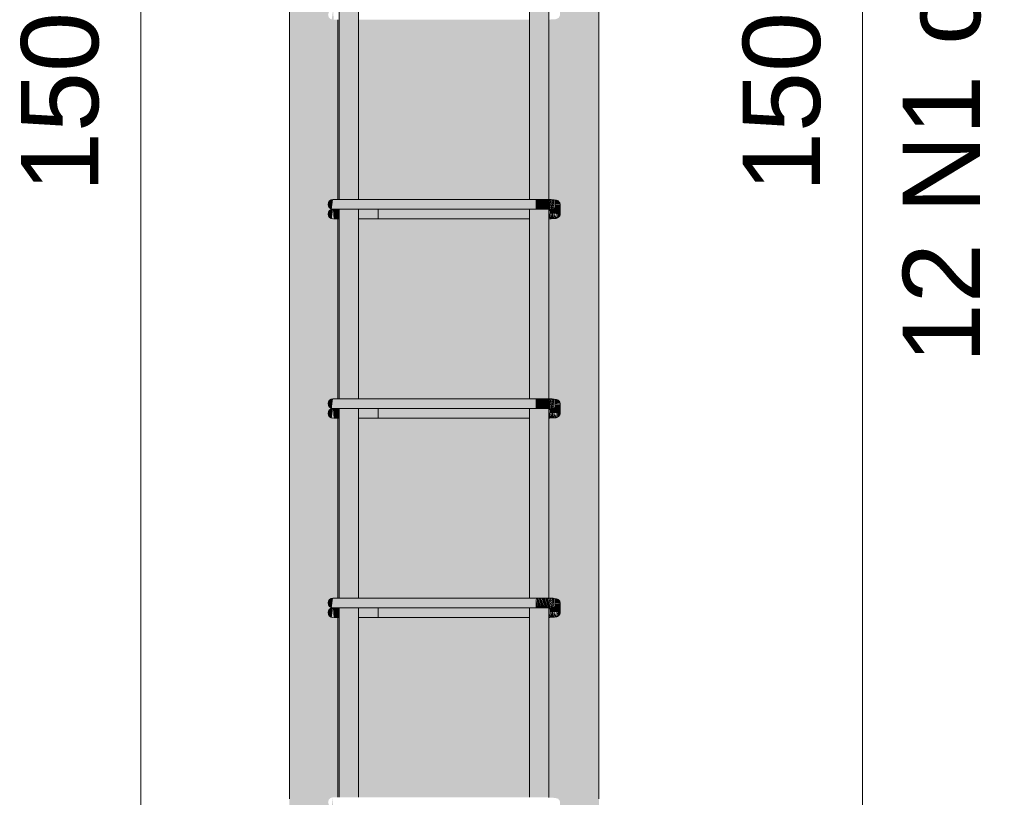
# Model space of a CAD drawing. Header units: centimetres. Extents: x -286 to 6967, y -466 to 803.
# Tile 4 of 73: x 2992 to 3056, y 0 to 50. Entities that reach past the tile are written whole.
import ezdxf

# ---------------------------------------------------------------- set-up
doc = ezdxf.new("R2010")
doc.units = ezdxf.units.CM
for name, color, linetype, lineweight in [('A-ANNO-DIMS', 7, 'Continuous', 9), ('A-ANNO-DIMS-25', 7, 'Continuous', 9), ('S-COLS', 7, 'Continuous', 18), ('S-RBAR', 7, 'Continuous', 18)]:
    doc.layers.add(name, color=color, linetype=linetype, lineweight=lineweight)
doc.styles.add('Arial_4', font='arial.ttf', dxfattribs={"height": 5})
doc.dimstyles.new('0-Dss_Azul-2_0mm__Det__', dxfattribs={"dimscale": 30.48, "dimtxt": 5.101297, "dimasz": 0.164042, "dimexe": 0.19685, "dimexo": 0.131234, "dimgap": 0.04101, "dimtad": 1, "dimrnd": 0.01, "dimdsep": 46, "dimtxsty": 'Arial_4', "dimblk1": 'OBLIQUE', "dimblk2": 'OBLIQUE', "dimsah": 1, "dimcen": 0.09, "dimazin": 0, "dimtfac": 1, "dimtdec": 4, "dimtix": 1, "dimtmove": 0, "dimatfit": 3, "dimfxl": 1, "dimtvp": 1, "dimtolj": 1, "dimtzin": 0, "dimarcsym": 2})

# ---------------------------------------------------------------- blocks, each defined once
blk = doc.blocks.new('DIMBLOCK17-P1_P2_P3_P4')
at = {"layer": 'A-ANNO-DIMS-25', "color": 5, "lineweight": 35, "true_color": 0x0000ff}
for p, q in [((3000.096, 120), (2997.596, 122.5)), ((3000.096, 120), (3002.596, 117.5)), ((3000.096, -30), (2997.596, -27.5)), ((3000.096, -30), (3002.596, -32.5))]:
    blk.add_line(p, q, dxfattribs=at)
at = {"layer": 'A-ANNO-DIMS-25', "color": 5, "true_color": 0x0000ff}
for p, q in [((3000.096, 120), (2994.096, 120)), ((3000.096, 120), (3000.096, -30)), ((3000.096, 120), (3005.703, 120)), ((3000.096, -30), (2994.096, -30)), ((3000.096, -30), (3005.703, -30))]:
    blk.add_line(p, q, dxfattribs=at)
at = {"layer": 'A-ANNO-DIMS-25', "color": 0, "insert": (2992.354, 39.232), "char_height": 5, "width": 13.84414, "attachment_point": 1, "rotation": 90, "line_spacing_factor": 0.941778, "style": 'Arial_4'}
blk.add_mtext('150', dxfattribs=at)
blk = doc.blocks.new('_Oblique')
at = {"color": 0, "linetype": 'ByBlock', "lineweight": -2}
blk.add_line((-0.5, -0.5), (0.5, 0.5), dxfattribs=at)
blk = doc.blocks.new('DIMBLOCK18-P1_P2_P3_P4')
at = {"layer": 'A-ANNO-DIMS-25', "color": 5, "lineweight": 35, "true_color": 0x0000ff}
for p, q in [((3046.744, 120), (3044.244, 122.5)), ((3046.744, 120), (3049.244, 117.5)), ((3046.744, -30), (3044.244, -27.5)), ((3046.744, -30), (3049.244, -32.5))]:
    blk.add_line(p, q, dxfattribs=at)
at = {"layer": 'A-ANNO-DIMS-25', "color": 5, "true_color": 0x0000ff}
for p, q in [((3046.744, 120), (3033.703, 120)), ((3046.744, 120), (3046.744, -30)), ((3046.744, 120), (3052.744, 120)), ((3046.744, -30), (3033.703, -30)), ((3046.744, -30), (3052.744, -30))]:
    blk.add_line(p, q, dxfattribs=at)
at = {"layer": 'A-ANNO-DIMS-25', "color": 0, "char_height": 5, "attachment_point": 1, "rotation": 90, "line_spacing_factor": 0.941778, "style": 'Arial_4'}
for s, insert, width in [('12 N1 c/12', (3049.351, 28.166), 40.40227), ('150', (3039.003, 39.232), 13.84414)]:
    blk.add_mtext(s, dxfattribs=dict(at, insert=insert, width=width))

msp = doc.modelspace()

# ---------------------------------------------------------------- hatches: boundary and pattern name
at = {"layer": 'S-COLS', "true_color": 0xf0f0f0}
h = msp.add_hatch(color=7, dxfattribs=at)
h.paths.add_polyline_path([(3009.703, -30), (3029.703, -30), (3029.703, 120), (3009.703, 120), (3009.703, -27.562)])
h.paths.add_polyline_path([(3012.518, -26.288), (3012.436, -26.907), (3012.36, -26.876), (3012.245, -26.76), (3012.203, -26.603), (3012.245, -26.445), (3012.36, -26.33), (3012.436, -26.299)])
h.paths.add_polyline_path([(3012.518, -13.404), (3012.436, -14.024), (3012.36, -13.992), (3012.245, -13.877), (3012.203, -13.719), (3012.245, -13.562), (3012.36, -13.447), (3012.436, -13.415)])
h.paths.add_polyline_path([(3012.518, -0.521), (3012.436, -1.14), (3012.36, -1.109), (3012.245, -0.994), (3012.203, -0.836), (3012.245, -0.679), (3012.36, -0.563), (3012.436, -0.532)])
h.paths.add_polyline_path([(3012.518, 12.362), (3012.436, 11.743), (3012.36, 11.775), (3012.245, 11.89), (3012.203, 12.047), (3012.245, 12.205), (3012.36, 12.32), (3012.436, 12.352)])
h.paths.add_polyline_path([(3012.518, 25.246), (3012.436, 24.626), (3012.36, 24.658), (3012.245, 24.773), (3012.203, 24.931), (3012.245, 25.088), (3012.36, 25.204), (3012.436, 25.235)])
h.paths.add_polyline_path([(3012.518, 38.129), (3012.436, 37.51), (3012.36, 37.541), (3012.245, 37.657), (3012.203, 37.814), (3012.245, 37.972), (3012.36, 38.087), (3012.436, 38.118)])
h.paths.add_polyline_path([(3012.518, 51.013), (3012.436, 50.393), (3012.36, 50.425), (3012.245, 50.54), (3012.203, 50.698), (3012.245, 50.855), (3012.36, 50.97), (3012.436, 51.002)])
h.paths.add_polyline_path([(3012.518, 63.896), (3012.436, 63.277), (3012.36, 63.308), (3012.245, 63.423), (3012.203, 63.581), (3012.245, 63.738), (3012.36, 63.854), (3012.436, 63.885)])
h.paths.add_polyline_path([(3012.518, 76.779), (3012.436, 76.16), (3012.36, 76.192), (3012.245, 76.307), (3012.203, 76.464), (3012.245, 76.622), (3012.36, 76.737), (3012.436, 76.769)])
h.paths.add_polyline_path([(3012.518, 89.663), (3012.436, 89.043), (3012.36, 89.075), (3012.245, 89.19), (3012.203, 89.348), (3012.245, 89.505), (3012.36, 89.62), (3012.436, 89.652)])
h.paths.add_polyline_path([(3012.518, 102.546), (3012.436, 101.927), (3012.36, 101.958), (3012.245, 102.074), (3012.203, 102.231), (3012.245, 102.389), (3012.36, 102.504), (3012.436, 102.535)])
h.paths.add_polyline_path([(3012.518, 115.429), (3012.436, 114.81), (3012.36, 114.842), (3012.245, 114.957), (3012.203, 115.114), (3012.245, 115.272), (3012.36, 115.387), (3012.436, 115.419)])
h.paths.add_polyline_path([(3025.933, -27.5), (3025.229, -27.5), (3025.229, -26.918), (3014.176, -26.918), (3014.176, -27.5), (3012.833, -27.5), (3012.833, -26.918), (3012.56, -26.907), (3012.518, -25.891), (3012.518, -25.658), (3012.833, -25.658), (3012.833, -14.034), (3012.56, -14.024), (3012.518, -13.008), (3012.518, -12.774), (3012.833, -12.774), (3012.833, -1.151), (3012.56, -1.14), (3012.518, -0.124), (3012.518, 0.109), (3012.833, 0.109), (3012.833, 11.732), (3012.56, 11.743), (3012.518, 12.677), (3012.518, 12.992), (3012.833, 12.992), (3012.833, 24.616), (3012.56, 24.626), (3012.518, 25.642), (3012.518, 25.876), (3012.833, 25.876), (3012.833, 37.499), (3012.56, 37.51), (3012.518, 38.526), (3012.518, 38.759), (3012.833, 38.759), (3012.833, 50.383), (3012.56, 50.393), (3012.518, 51.409), (3012.518, 51.643), (3012.833, 51.643), (3012.833, 63.266), (3012.561, 63.266), (3012.518, 64.292), (3012.518, 64.526), (3012.833, 64.526), (3012.833, 76.149), (3012.56, 76.16), (3012.518, 77.176), (3012.518, 77.409), (3012.833, 77.409), (3012.833, 89.033), (3012.56, 89.043), (3012.518, 90.059), (3012.518, 90.293), (3012.833, 90.293), (3012.833, 101.916), (3012.56, 101.927), (3012.518, 102.943), (3012.518, 103.176), (3012.833, 103.176), (3012.833, 114.799), (3012.56, 114.81), (3012.518, 115.826), (3012.518, 116.059), (3012.833, 116.059), (3012.833, 117.5), (3014.176, 117.5), (3014.176, 116.059), (3025.229, 116.059), (3025.229, 117.5), (3026.479, 117.5), (3026.479, 116.051), (3026.897, 116.016), (3027.068, 115.971), (3027.172, 115.847), (3027.203, 115.693), (3027.194, 115.074), (3027.116, 114.929), (3026.943, 114.835), (3026.479, 114.805), (3026.479, 103.167), (3026.893, 103.134), (3027.068, 103.088), (3027.172, 102.964), (3027.203, 102.746), (3027.194, 102.191), (3027.116, 102.046), (3026.943, 101.951), (3026.479, 101.922), (3026.479, 90.284), (3026.893, 90.25), (3027.068, 90.204), (3027.172, 90.081), (3027.203, 89.927), (3027.194, 89.307), (3027.116, 89.163), (3026.943, 89.068), (3026.479, 89.038), (3026.479, 77.401), (3026.897, 77.366), (3027.068, 77.321), (3027.172, 77.197), (3027.203, 77.043), (3027.194, 76.424), (3027.116, 76.279), (3026.943, 76.185), (3026.479, 76.155), (3026.479, 64.517), (3026.897, 64.483), (3027.068, 64.437), (3027.172, 64.314), (3027.203, 64.16), (3027.189, 63.527), (3027.116, 63.396), (3026.943, 63.301), (3026.479, 63.271), (3026.479, 51.634), (3026.897, 51.599), (3027.068, 51.554), (3027.172, 51.431), (3027.203, 51.276), (3027.194, 50.657), (3027.116, 50.512), (3026.943, 50.418), (3026.479, 50.388), (3026.479, 38.751), (3026.893, 38.717), (3027.068, 38.671), (3027.172, 38.547), (3027.203, 38.393), (3027.194, 37.774), (3027.116, 37.629), (3026.943, 37.534), (3026.479, 37.505), (3026.479, 25.867), (3026.893, 25.833), (3027.068, 25.787), (3027.172, 25.664), (3027.203, 25.51), (3027.194, 24.89), (3027.116, 24.746), (3026.943, 24.651), (3026.479, 24.621), (3026.479, 12.984), (3026.893, 12.95), (3027.068, 12.904), (3027.172, 12.78), (3027.203, 12.626), (3027.194, 12.007), (3027.116, 11.862), (3026.943, 11.768), (3026.479, 11.738), (3026.479, 0.1), (3026.897, 0.066), (3027.068, 0.02), (3027.172, -0.103), (3027.203, -0.257), (3027.194, -0.876), (3027.116, -1.021), (3026.943, -1.116), (3026.479, -1.145), (3026.479, -12.783), (3026.897, -12.817), (3027.068, -12.863), (3027.172, -12.986), (3027.203, -13.141), (3027.194, -13.76), (3027.116, -13.905), (3026.943, -13.999), (3026.479, -14.029), (3026.479, -25.666), (3026.897, -25.701), (3027.068, -25.746), (3027.172, -25.87), (3027.203, -26.024), (3027.194, -26.643), (3027.116, -26.788), (3026.943, -26.883), (3026.479, -26.912), (3026.479, -27.5)])
h.paths.add_polyline_path([(3012.436, -26.277), (3012.36, -26.246), (3012.245, -26.13), (3012.203, -25.973), (3012.245, -25.815), (3012.36, -25.7), (3012.518, -25.658), (3012.436, -26.276)])
h.paths.add_polyline_path([(3025.229, -25.658), (3025.229, -14.034), (3014.176, -14.034), (3014.176, -25.658), (3024.005, -25.658)])
h.paths.add_polyline_path([(3012.436, -13.394), (3012.36, -13.362), (3012.245, -13.247), (3012.203, -13.089), (3012.245, -12.932), (3012.36, -12.817), (3012.518, -12.774), (3012.436, -13.393)])
h.paths.add_polyline_path([(3021.186, -12.774), (3025.229, -12.774), (3025.229, -1.151), (3014.176, -1.151), (3014.176, -12.774), (3020.149, -12.774)])
h.paths.add_polyline_path([(3012.436, -0.51), (3012.36, -0.479), (3012.245, -0.364), (3012.203, -0.206), (3012.245, -0.049), (3012.36, 0.067), (3012.518, 0.109), (3012.436, -0.51)])
h.paths.add_polyline_path([(3017.219, 0.109), (3025.229, 0.109), (3025.229, 11.732), (3014.176, 11.732), (3014.176, 0.109), (3014.669, 0.109)])
h.paths.add_polyline_path([(3012.436, 12.373), (3012.36, 12.405), (3012.245, 12.52), (3012.203, 12.677), (3012.245, 12.835), (3012.36, 12.95), (3012.518, 12.992), (3012.436, 12.374)])
h.paths.add_polyline_path([(3014.176, 12.992), (3025.229, 12.992), (3025.229, 24.616), (3014.176, 24.616), (3014.176, 23.043)])
h.paths.add_polyline_path([(3012.436, 25.256), (3012.36, 25.288), (3012.245, 25.403), (3012.203, 25.561), (3012.245, 25.718), (3012.36, 25.834), (3012.518, 25.876), (3012.436, 25.257)])
h.paths.add_polyline_path([(3017.219, 25.876), (3025.229, 25.876), (3025.229, 37.499), (3014.176, 37.499), (3014.176, 25.876), (3014.669, 25.876)])
h.paths.add_polyline_path([(3012.436, 38.14), (3012.36, 38.171), (3012.245, 38.287), (3012.203, 38.444), (3012.245, 38.602), (3012.36, 38.717), (3012.518, 38.759), (3012.436, 38.141)])
h.paths.add_polyline_path([(3014.26, 38.759), (3025.229, 38.759), (3025.229, 50.383), (3014.176, 50.383), (3014.176, 38.759)])
h.paths.add_polyline_path([(3012.436, 51.023), (3012.36, 51.055), (3012.245, 51.17), (3012.203, 51.328), (3012.245, 51.485), (3012.36, 51.6), (3012.518, 51.643), (3012.436, 51.024)])
h.paths.add_polyline_path([(3025.229, 51.643), (3025.229, 63.266), (3014.176, 63.266), (3014.176, 51.643), (3024.005, 51.643)])
h.paths.add_polyline_path([(3012.436, 63.907), (3012.36, 63.938), (3012.245, 64.053), (3012.203, 64.211), (3012.245, 64.368), (3012.36, 64.484), (3012.518, 64.526), (3012.436, 63.907)])
h.paths.add_polyline_path([(3014.669, 64.526), (3025.229, 64.526), (3025.229, 76.149), (3014.176, 76.149), (3014.176, 64.526), (3014.26, 64.526)])
h.paths.add_polyline_path([(3012.436, 76.79), (3012.36, 76.822), (3012.245, 76.937), (3012.203, 77.094), (3012.245, 77.252), (3012.36, 77.367), (3012.518, 77.409), (3012.436, 76.791)])
h.paths.add_polyline_path([(3020.149, 77.409), (3025.229, 77.409), (3025.229, 89.033), (3014.176, 89.033), (3014.176, 77.409), (3017.219, 77.409)])
h.paths.add_polyline_path([(3012.436, 89.673), (3012.36, 89.705), (3012.245, 89.82), (3012.203, 89.978), (3012.245, 90.135), (3012.36, 90.25), (3012.518, 90.293), (3012.436, 89.674)])
h.paths.add_polyline_path([(3024.751, 90.293), (3025.229, 90.293), (3025.229, 101.916), (3014.176, 101.916), (3014.176, 90.293), (3024.005, 90.293)])
h.paths.add_polyline_path([(3012.436, 102.557), (3012.36, 102.588), (3012.245, 102.704), (3012.203, 102.861), (3012.245, 103.019), (3012.36, 103.134), (3012.518, 103.176), (3012.436, 102.558)])
h.paths.add_polyline_path([(3024.005, 103.176), (3025.229, 103.176), (3025.229, 114.799), (3014.176, 114.799), (3014.176, 103.176), (3020.149, 103.176)])
h.paths.add_polyline_path([(3012.436, 115.44), (3012.36, 115.472), (3012.245, 115.587), (3012.203, 115.744), (3012.245, 115.902), (3012.36, 116.017), (3012.518, 116.059), (3012.436, 115.441)])
at = {"layer": 'S-RBAR', "true_color": 0x400040}
h = msp.add_hatch(color=208, dxfattribs=at)
h.paths.add_polyline_path([(3012.926, -27.5), (3012.926, -26.918), (3012.833, -26.918), (3012.833, -27.5), (3012.887, -27.5)])
h.paths.add_polyline_path([(3012.833, -25.658), (3012.926, -25.658), (3012.926, -14.034), (3012.833, -14.034), (3012.833, -17.441)])
h.paths.add_polyline_path([(3012.833, -12.774), (3012.926, -12.774), (3012.926, -1.151), (3012.833, -1.151), (3012.833, -7.32)])
h.paths.add_polyline_path([(3012.833, 0.109), (3012.926, 0.109), (3012.926, 11.732), (3012.833, 11.732), (3012.833, 2.801)])
h.paths.add_polyline_path([(3012.926, 12.992), (3012.926, 24.616), (3012.833, 24.616), (3012.833, 12.992), (3012.887, 12.992)])
h.paths.add_polyline_path([(3012.887, 25.876), (3012.926, 25.876), (3012.926, 37.499), (3012.833, 37.499), (3012.833, 25.876)])
h.paths.add_polyline_path([(3012.833, 38.759), (3012.926, 38.759), (3012.926, 50.383), (3012.833, 50.383), (3012.833, 43.285)])
h.paths.add_polyline_path([(3012.887, 51.643), (3012.926, 51.643), (3012.926, 63.266), (3012.833, 63.266), (3012.833, 51.643)])
h.paths.add_polyline_path([(3012.887, 64.526), (3012.926, 64.526), (3012.926, 76.149), (3012.833, 76.149), (3012.833, 64.526)])
h.paths.add_polyline_path([(3012.926, 77.409), (3012.926, 89.033), (3012.833, 89.033), (3012.833, 77.409), (3012.887, 77.409)])
h.paths.add_polyline_path([(3012.926, 90.293), (3012.926, 101.916), (3012.833, 101.916), (3012.833, 90.293), (3012.887, 90.293)])
h.paths.add_polyline_path([(3012.926, 103.176), (3012.926, 114.799), (3012.833, 114.799), (3012.833, 103.176), (3012.887, 103.176)])
h.paths.add_polyline_path([(3012.887, 116.059), (3012.926, 116.059), (3012.926, 117.5), (3012.833, 117.5), (3012.833, 116.059)])
h = msp.add_hatch(color=208, dxfattribs=at)
h.paths.add_polyline_path([(3014.176, -27.5), (3014.176, -26.288), (3012.926, -26.288), (3012.926, -27.5), (3013.778, -27.5)])
h.paths.add_polyline_path([(3013.778, -25.658), (3014.176, -25.658), (3014.176, -13.404), (3012.926, -13.404), (3012.926, -25.658), (3013.295, -25.658)])
h.paths.add_polyline_path([(3013.778, -12.774), (3014.176, -12.774), (3014.176, -0.521), (3012.926, -0.521), (3012.926, -12.774), (3013.295, -12.774)])
h.paths.add_polyline_path([(3014.176, 0.109), (3014.176, 12.362), (3012.926, 12.362), (3012.926, 0.109), (3013.778, 0.109)])
h.paths.add_polyline_path([(3013.778, 12.992), (3014.176, 12.992), (3014.176, 25.246), (3012.926, 25.246), (3012.926, 12.992), (3013.295, 12.992)])
h.paths.add_polyline_path([(3013.295, 25.876), (3014.176, 25.876), (3014.176, 38.129), (3012.926, 38.129), (3012.926, 25.876)])
h.paths.add_polyline_path([(3012.926, 38.759), (3014.176, 38.759), (3014.176, 51.013), (3012.926, 51.013), (3012.926, 43.285)])
h.paths.add_polyline_path([(3013.778, 51.643), (3014.176, 51.643), (3014.176, 63.896), (3012.926, 63.896), (3012.926, 51.643), (3013.295, 51.643)])
h.paths.add_polyline_path([(3013.295, 64.526), (3014.176, 64.526), (3014.176, 76.779), (3012.926, 76.779), (3012.926, 64.526)])
h.paths.add_polyline_path([(3013.295, 77.409), (3014.176, 77.409), (3014.176, 89.663), (3012.926, 89.663), (3012.926, 77.409)])
h.paths.add_polyline_path([(3013.295, 90.293), (3014.176, 90.293), (3014.176, 102.546), (3012.926, 102.546), (3012.926, 90.293)])
h.paths.add_polyline_path([(3014.176, 103.176), (3014.176, 115.429), (3012.926, 115.429), (3012.926, 103.176), (3013.778, 103.176)])
h.paths.add_polyline_path([(3013.295, 116.059), (3014.176, 116.059), (3014.176, 117.5), (3012.926, 117.5), (3012.926, 116.059)])
h = msp.add_hatch(color=208, dxfattribs=at)
h.paths.add_polyline_path([(3026.42, -27.5), (3026.479, -27.5), (3026.479, -26.297), (3025.229, -26.288), (3025.229, -27.5), (3025.933, -27.5)])
h.paths.add_polyline_path([(3026.479, -25.666), (3026.479, -13.413), (3025.229, -13.405), (3025.229, -25.658), (3026.434, -25.665)])
h.paths.add_polyline_path([(3026.479, -12.783), (3026.479, -0.53), (3025.229, -0.521), (3025.229, -12.774), (3026.434, -12.782)])
h.paths.add_polyline_path([(3026.479, 0.1), (3026.479, 12.354), (3025.229, 12.362), (3025.229, 0.109), (3026.434, 0.102)])
h.paths.add_polyline_path([(3026.479, 12.984), (3026.479, 25.237), (3025.229, 25.245), (3025.229, 12.992), (3026.434, 12.985)])
h.paths.add_polyline_path([(3026.479, 25.867), (3026.479, 38.12), (3025.229, 38.129), (3025.229, 25.876), (3026.434, 25.868)])
h.paths.add_polyline_path([(3026.479, 38.751), (3026.479, 51.004), (3025.229, 51.012), (3025.229, 38.759), (3026.434, 38.752)])
h.paths.add_polyline_path([(3026.479, 51.634), (3026.479, 63.887), (3025.229, 63.896), (3025.229, 51.643), (3026.434, 51.635)])
h.paths.add_polyline_path([(3026.479, 64.517), (3026.479, 76.77), (3025.229, 76.779), (3025.229, 64.526), (3026.434, 64.518)])
h.paths.add_polyline_path([(3026.479, 77.401), (3026.479, 89.654), (3025.229, 89.662), (3025.229, 77.409), (3026.434, 77.402)])
h.paths.add_polyline_path([(3026.479, 90.284), (3026.479, 102.537), (3025.229, 102.546), (3025.229, 90.293), (3026.434, 90.285)])
h.paths.add_polyline_path([(3026.479, 103.167), (3026.479, 115.421), (3025.229, 115.429), (3025.229, 103.176), (3026.434, 103.169)])
h.paths.add_polyline_path([(3026.479, 116.051), (3026.479, 117.5), (3025.229, 117.5), (3025.229, 116.059), (3026.434, 116.052)])
at = {"layer": 'S-RBAR', "true_color": 0x00ff00}
for points in [[(3012.436, 38.14), (3012.518, 38.759), (3012.36, 38.717), (3012.245, 38.602), (3012.203, 38.444), (3012.245, 38.287), (3012.36, 38.171)], [(3012.614, 38.129), (3013.778, 38.129), (3013.778, 38.759), (3012.518, 38.759), (3012.518, 38.129)], [(3020.149, 38.129), (3025.628, 38.129), (3025.628, 38.759), (3013.778, 38.759), (3013.778, 38.129)], [(3025.811, 38.129), (3025.628, 38.759), (3025.628, 38.129)], [(3025.811, 38.129), (3025.814, 38.759), (3025.628, 38.759), (3025.783, 38.224)], [(3025.991, 38.128), (3025.814, 38.759), (3025.811, 38.129), (3025.933, 38.128)], [(3025.991, 38.128), (3025.996, 38.758), (3025.814, 38.759), (3025.964, 38.224)], [(3026.217, 38.125), (3025.996, 38.758), (3025.991, 38.128)], [(3026.217, 38.125), (3026.226, 38.755), (3025.996, 38.758), (3026.183, 38.224)], [(3026.42, 38.122), (3026.226, 38.755), (3026.217, 38.125), (3026.415, 38.122)], [(3026.42, 38.122), (3026.434, 38.752), (3026.226, 38.755), (3026.415, 38.138)], [(3026.592, 38.117), (3026.434, 38.752), (3026.42, 38.122)], [(3026.592, 38.117), (3026.523, 38.749), (3026.434, 38.752), (3026.565, 38.224)], [(3026.724, 38.112), (3026.523, 38.749), (3026.612, 38.117), (3026.683, 38.114)], [(3026.724, 38.112), (3026.592, 38.748), (3026.523, 38.749), (3026.688, 38.224)], [(3027.203, 37.847), (3027.202, 38.412), (3026.875, 38.393), (3026.819, 38.224), (3026.78, 38.109), (3026.573, 38.107), (3026.573, 37.847), (3026.897, 37.847)], [(3026.807, 38.107), (3026.612, 38.747), (3026.724, 38.112)], [(3026.807, 38.107), (3026.683, 38.744), (3026.612, 38.747), (3026.771, 38.224)], [(3026.823, 38.106), (3026.754, 38.742), (3026.683, 38.744), (3026.822, 38.107)], [(3026.815, 38.18), (3026.807, 38.732), (3026.754, 38.742), (3026.81, 38.224)], [(3026.815, 38.199), (3026.893, 38.717), (3026.824, 38.729), (3026.815, 38.224)], [(3026.824, 38.258), (3026.963, 38.704), (3026.893, 38.717)], [(3026.852, 38.349), (3027.033, 38.692), (3026.963, 38.704), (3026.893, 38.481)], [(3026.883, 38.408), (3027.068, 38.671), (3027.033, 38.692), (3026.893, 38.427)], [(3026.885, 38.411), (3027.144, 38.595), (3027.068, 38.671), (3026.893, 38.422)], [(3026.886, 38.411), (3027.172, 38.547), (3027.144, 38.595), (3026.893, 38.416)], [(3026.887, 38.412), (3027.202, 38.43), (3027.172, 38.547), (3026.893, 38.415)], [(3012.436, 37.51), (3012.518, 38.129), (3012.36, 38.087), (3012.245, 37.972), (3012.203, 37.814), (3012.245, 37.657), (3012.36, 37.541)], [(3012.561, 37.499), (3012.887, 37.499), (3012.887, 38.129), (3012.518, 38.129), (3012.56, 37.51)], [(3025.229, 37.499), (3025.229, 38.129), (3015.437, 38.129), (3015.437, 37.499), (3024.005, 37.499)], [(3026.479, 37.508), (3026.527, 37.509), (3026.503, 38.112), (3026.479, 38.026), (3026.479, 37.592)], [(3026.527, 37.509), (3026.573, 37.847), (3026.573, 38.118), (3026.511, 38.112), (3026.525, 37.592)], [(3026.527, 37.509), (3026.631, 37.515), (3026.631, 37.847), (3026.599, 37.847), (3026.528, 37.515)], [(3026.631, 37.515), (3026.735, 37.522), (3026.735, 37.847), (3026.705, 37.847), (3026.632, 37.522)], [(3026.631, 37.515), (3026.705, 37.847), (3026.648, 37.847), (3026.635, 37.592)], [(3026.735, 37.522), (3026.839, 37.528), (3026.802, 37.847), (3026.777, 37.847), (3026.744, 37.592)], [(3026.839, 37.528), (3026.94, 37.547), (3026.871, 37.847), (3026.829, 37.847), (3026.837, 37.592)], [(3027.194, 37.774), (3027.203, 37.847), (3026.897, 37.844)], [(3027.172, 37.711), (3027.194, 37.774), (3026.897, 37.842), (3027.04, 37.774)], [(3027.116, 37.629), (3027.172, 37.711), (3026.897, 37.836), (3027.029, 37.711)], [(3026.943, 37.534), (3026.982, 37.566), (3026.902, 37.711), (3026.94, 37.547)], [(3027.033, 37.566), (3027.116, 37.629), (3026.924, 37.774), (3027, 37.629)], [(3026.988, 37.547), (3027.033, 37.566), (3026.931, 37.711), (3026.982, 37.566)], [(3012.436, 25.256), (3012.518, 25.876), (3012.36, 25.834), (3012.245, 25.718), (3012.203, 25.561), (3012.245, 25.403), (3012.36, 25.288)], [(3012.614, 25.246), (3013.778, 25.246), (3013.778, 25.876), (3012.518, 25.876), (3012.518, 25.246)], [(3013.778, 25.246), (3025.628, 25.246), (3025.628, 25.876), (3013.778, 25.876)], [(3025.811, 25.245), (3025.628, 25.876), (3025.628, 25.246)], [(3025.811, 25.245), (3025.814, 25.875), (3025.628, 25.876), (3025.716, 25.573)], [(3025.991, 25.244), (3025.814, 25.875), (3025.811, 25.245), (3025.933, 25.245)], [(3025.991, 25.244), (3025.996, 25.874), (3025.814, 25.875), (3025.933, 25.449)], [(3026.217, 25.242), (3025.996, 25.874), (3025.991, 25.244)], [(3026.217, 25.242), (3026.226, 25.872), (3025.996, 25.874), (3026.101, 25.573)], [(3026.42, 25.238), (3026.226, 25.872), (3026.217, 25.242), (3026.415, 25.239)], [(3026.42, 25.238), (3026.434, 25.868), (3026.226, 25.872), (3026.415, 25.254)], [(3026.592, 25.234), (3026.434, 25.868), (3026.42, 25.238)], [(3026.592, 25.234), (3026.523, 25.866), (3026.434, 25.868), (3026.586, 25.257)], [(3026.724, 25.229), (3026.523, 25.866), (3026.612, 25.233), (3026.683, 25.23)], [(3026.724, 25.229), (3026.592, 25.864), (3026.523, 25.866), (3026.715, 25.257)], [(3027.033, 24.963), (3027.203, 24.963), (3027.202, 25.528), (3026.875, 25.51), (3026.82, 25.346), (3026.78, 25.225), (3026.573, 25.224), (3026.573, 24.963), (3026.897, 24.963)], [(3026.807, 25.224), (3026.612, 25.864), (3026.724, 25.229)], [(3026.807, 25.224), (3026.683, 25.861), (3026.612, 25.864), (3026.797, 25.257)], [(3026.823, 25.222), (3026.754, 25.858), (3026.683, 25.861), (3026.815, 25.257)], [(3026.815, 25.297), (3026.807, 25.849), (3026.754, 25.858), (3026.809, 25.351)], [(3026.815, 25.316), (3026.893, 25.833), (3026.824, 25.846), (3026.816, 25.354)], [(3026.824, 25.374), (3026.963, 25.821), (3026.893, 25.833), (3026.854, 25.573)], [(3026.852, 25.466), (3027.033, 25.809), (3026.963, 25.821), (3026.886, 25.573)], [(3026.883, 25.524), (3027.068, 25.787), (3027.033, 25.809), (3026.893, 25.544)], [(3026.885, 25.527), (3027.144, 25.712), (3027.068, 25.787), (3026.893, 25.539)], [(3026.886, 25.528), (3027.172, 25.664), (3027.144, 25.712), (3026.893, 25.533)], [(3026.887, 25.528), (3027.195, 25.573), (3027.172, 25.664), (3026.893, 25.531)], [(3012.436, 24.626), (3012.518, 25.246), (3012.36, 25.204), (3012.245, 25.088), (3012.203, 24.931), (3012.245, 24.773), (3012.36, 24.658)], [(3012.561, 24.616), (3012.887, 24.616), (3012.887, 25.246), (3012.518, 25.246), (3012.56, 24.626)], [(3025.229, 24.616), (3025.229, 25.246), (3015.437, 25.246), (3015.437, 24.616), (3024.005, 24.616)], [(3026.479, 24.624), (3026.527, 24.625), (3026.503, 25.229), (3026.479, 25.142), (3026.479, 24.94)], [(3026.527, 24.625), (3026.573, 24.963), (3026.573, 25.235), (3026.511, 25.229), (3026.519, 24.94)], [(3026.527, 24.625), (3026.631, 24.632), (3026.631, 24.963), (3026.594, 24.94), (3026.528, 24.632)], [(3026.631, 24.632), (3026.735, 24.638), (3026.735, 24.963), (3026.7, 24.94), (3026.632, 24.638)], [(3026.631, 24.632), (3026.705, 24.963), (3026.647, 24.94)], [(3026.735, 24.638), (3026.838, 24.664), (3026.802, 24.963), (3026.774, 24.94), (3026.739, 24.674)], [(3026.839, 24.645), (3026.94, 24.664), (3026.871, 24.963), (3026.83, 24.94), (3026.839, 24.651)], [(3027.194, 24.89), (3027.203, 24.963), (3026.897, 24.961)], [(3027.172, 24.828), (3027.194, 24.89), (3026.897, 24.958), (3027.04, 24.89)], [(3027.116, 24.746), (3027.172, 24.828), (3026.897, 24.953), (3027.029, 24.828)], [(3026.943, 24.651), (3026.982, 24.683), (3026.902, 24.828), (3026.94, 24.664)], [(3027.033, 24.683), (3027.116, 24.746), (3026.924, 24.89), (3027, 24.746)], [(3026.988, 24.664), (3027.033, 24.683), (3026.931, 24.828), (3026.982, 24.683)], [(3012.436, 12.373), (3012.518, 12.992), (3012.36, 12.95), (3012.245, 12.835), (3012.203, 12.677), (3012.245, 12.52), (3012.36, 12.405)], [(3012.518, 12.362), (3013.778, 12.362), (3013.778, 12.992), (3012.518, 12.992), (3012.518, 12.373)], [(3025.628, 12.362), (3025.628, 12.992), (3013.778, 12.992), (3013.778, 12.362), (3024.005, 12.362)], [(3025.811, 12.362), (3025.814, 12.992), (3025.628, 12.992), (3025.648, 12.922)], [(3025.811, 12.362), (3025.628, 12.922), (3025.628, 12.362)], [(3025.991, 12.361), (3025.813, 12.922), (3025.811, 12.362), (3025.933, 12.361)], [(3025.991, 12.361), (3025.996, 12.991), (3025.814, 12.992), (3025.933, 12.566)], [(3026.217, 12.359), (3025.995, 12.922), (3025.991, 12.361)], [(3026.217, 12.359), (3026.226, 12.989), (3025.996, 12.991), (3026.02, 12.922)], [(3026.42, 12.355), (3026.225, 12.922), (3026.217, 12.359), (3026.415, 12.355)], [(3026.42, 12.355), (3026.434, 12.985), (3026.226, 12.989), (3026.415, 12.371)], [(3026.592, 12.351), (3026.432, 12.922), (3026.42, 12.355)], [(3026.592, 12.351), (3026.523, 12.983), (3026.434, 12.985), (3026.528, 12.605)], [(3026.724, 12.346), (3026.592, 12.981), (3026.523, 12.983), (3026.642, 12.605)], [(3026.724, 12.346), (3026.529, 12.922), (3026.612, 12.35), (3026.683, 12.347)], [(3026.807, 12.34), (3026.683, 12.978), (3026.612, 12.98), (3026.805, 12.346)], [(3026.807, 12.34), (3026.622, 12.922), (3026.724, 12.346)], [(3026.823, 12.339), (3026.754, 12.975), (3026.683, 12.978), (3026.822, 12.34)], [(3026.815, 12.414), (3026.807, 12.965), (3026.754, 12.975), (3026.809, 12.468)], [(3026.815, 12.432), (3026.893, 12.95), (3026.824, 12.962), (3026.816, 12.471)], [(3026.824, 12.491), (3026.963, 12.938), (3026.889, 12.922), (3026.841, 12.605)], [(3026.852, 12.583), (3027.033, 12.925), (3026.958, 12.922), (3026.86, 12.605)], [(3026.883, 12.641), (3027.068, 12.904), (3027.031, 12.922), (3026.893, 12.66)], [(3026.885, 12.644), (3027.144, 12.828), (3027.068, 12.904), (3026.893, 12.655)], [(3026.886, 12.645), (3027.172, 12.78), (3027.144, 12.828), (3026.893, 12.65)], [(3026.887, 12.645), (3027.202, 12.664), (3027.172, 12.78), (3026.893, 12.648)], [(3012.436, 11.743), (3012.518, 12.362), (3012.36, 12.32), (3012.245, 12.205), (3012.203, 12.047), (3012.245, 11.89), (3012.36, 11.775)], [(3012.561, 11.732), (3012.887, 11.732), (3012.887, 12.362), (3012.518, 12.362), (3012.56, 11.743)], [(3025.229, 11.732), (3025.229, 12.362), (3015.437, 12.362), (3015.437, 11.732), (3024.005, 11.732)], [(3026.479, 11.741), (3026.527, 11.742), (3026.487, 12.289), (3026.479, 12.259)], [(3026.527, 11.742), (3026.573, 12.08), (3026.573, 12.351), (3026.511, 12.346), (3026.518, 12.08)], [(3027.068, 12.08), (3027.203, 12.08), (3027.202, 12.645), (3026.875, 12.626), (3026.82, 12.463), (3026.78, 12.342), (3026.573, 12.34), (3026.573, 12.08), (3027.033, 12.08)], [(3026.527, 11.742), (3026.631, 11.748), (3026.631, 12.08), (3026.599, 12.08), (3026.573, 11.956)], [(3026.631, 11.748), (3026.735, 11.755), (3026.735, 12.08), (3026.705, 12.08), (3026.656, 11.862)], [(3026.631, 11.748), (3026.705, 12.08), (3026.648, 12.08), (3026.637, 11.862)], [(3026.735, 11.755), (3026.838, 11.78), (3026.802, 12.08), (3026.777, 12.08), (3026.739, 11.791)], [(3026.839, 11.761), (3026.94, 11.78), (3026.871, 12.08), (3026.829, 12.08), (3026.839, 11.768)], [(3027.194, 12.007), (3027.203, 12.08), (3026.897, 12.077)], [(3027.172, 11.944), (3027.194, 12.007), (3026.897, 12.075), (3027.04, 12.007)], [(3027.116, 11.862), (3027.172, 11.944), (3026.897, 12.069), (3027.029, 11.944)], [(3026.943, 11.768), (3026.982, 11.8), (3026.902, 11.944), (3026.94, 11.78)], [(3027.033, 11.8), (3027.116, 11.862), (3026.924, 12.007), (3027, 11.862)], [(3026.988, 11.78), (3027.033, 11.8), (3026.931, 11.944), (3026.982, 11.8)]]:
    msp.add_hatch(color=3, dxfattribs=at).paths.add_polyline_path(points)
h = msp.add_hatch(color=3, dxfattribs=at)
h.paths.add_polyline_path([(3012.926, 37.499), (3012.926, 38.129), (3012.887, 38.129), (3012.887, 37.499)])
h.paths.add_polyline_path([(3015.437, 37.499), (3015.437, 38.129), (3014.176, 38.129), (3014.176, 37.499)])
h = msp.add_hatch(color=3, dxfattribs=at)
h.paths.add_polyline_path([(3012.887, 24.616), (3012.926, 24.616), (3012.926, 25.246), (3012.887, 25.246)])
h.paths.add_polyline_path([(3015.437, 24.616), (3015.437, 25.246), (3014.176, 25.246), (3014.176, 24.616)])
h = msp.add_hatch(color=3, dxfattribs=at)
h.paths.add_polyline_path([(3012.887, 11.732), (3012.926, 11.732), (3012.926, 12.362), (3012.887, 12.362)])
h.paths.add_polyline_path([(3015.437, 11.732), (3015.437, 12.362), (3014.176, 12.362), (3014.176, 11.732)])

# ---------------------------------------------------------------- linework, layer by layer
at = {"layer": 'S-COLS'}
for p, q in [((3009.703, 120), (3009.703, 0)), ((3029.703, 120), (3029.703, 0))]:
    msp.add_line(p, q, dxfattribs=at)
at = {"layer": 'S-RBAR', "color": 208, "true_color": 0x400040}
for p, q in [((3012.926, 38.759), (3012.926, 51.013)), ((3014.176, 38.759), (3014.176, 51.013)), ((3025.229, 38.759), (3025.229, 51.013)), ((3026.479, 38.751), (3026.479, 51.004)), ((3012.833, 38.759), (3012.833, 50.383)), ((3012.926, 25.876), (3012.926, 38.129)), ((3014.176, 25.876), (3014.176, 38.129)), ((3025.229, 25.876), (3025.229, 38.129)), ((3026.479, 25.867), (3026.479, 38.12)), ((3012.833, 25.876), (3012.833, 37.499)), ((3012.926, 12.992), (3012.926, 25.246)), ((3014.176, 12.992), (3014.176, 25.246)), ((3025.229, 12.992), (3025.229, 25.246)), ((3026.479, 12.984), (3026.479, 25.237)), ((3012.833, 12.992), (3012.833, 24.616)), ((3012.926, 0.109), (3012.926, 12.362)), ((3014.176, 0.109), (3014.176, 12.362)), ((3025.229, 0.109), (3025.229, 12.362)), ((3026.479, 0.1), (3026.479, 12.354)), ((3012.833, 0.109), (3012.833, 11.732))]:
    msp.add_line(p, q, dxfattribs=at)
at = {"layer": 'S-RBAR', "color": 3, "true_color": 0x00ff00}
for p, q in [((3013.778, 38.759), (3012.518, 38.759)), ((3013.778, 38.759), (3025.628, 38.759)), ((3025.628, 38.759), (3025.814, 38.759)), ((3025.814, 38.759), (3025.996, 38.758)), ((3025.996, 38.758), (3026.226, 38.755)), ((3026.226, 38.755), (3026.434, 38.752)), ((3026.434, 38.752), (3026.523, 38.749)), ((3026.523, 38.749), (3026.612, 38.747)), ((3026.612, 38.747), (3026.683, 38.744)), ((3026.683, 38.744), (3026.754, 38.742)), ((3026.754, 38.742), (3026.824, 38.729)), ((3026.824, 38.729), (3026.893, 38.717)), ((3026.893, 38.717), (3026.963, 38.704)), ((3026.963, 38.704), (3027.033, 38.692)), ((3027.033, 38.692), (3027.068, 38.671)), ((3027.068, 38.671), (3027.144, 38.595)), ((3027.144, 38.595), (3027.172, 38.547)), ((3027.172, 38.547), (3027.202, 38.43)), ((3027.202, 38.43), (3027.203, 38.412)), ((3027.203, 38.412), (3027.203, 37.847)), ((3013.778, 38.129), (3012.518, 38.129)), ((3013.778, 38.129), (3025.628, 38.129)), ((3015.437, 37.499), (3015.437, 38.129)), ((3025.628, 38.129), (3025.811, 38.129)), ((3025.811, 38.129), (3025.991, 38.128)), ((3025.991, 38.128), (3026.217, 38.125)), ((3026.217, 38.125), (3026.42, 38.122)), ((3026.42, 38.122), (3026.592, 38.117)), ((3026.573, 38.118), (3026.573, 37.847)), ((3026.592, 38.117), (3026.724, 38.112)), ((3026.724, 38.112), (3026.807, 38.107)), ((3026.807, 38.107), (3026.823, 38.106)), ((3027.033, 37.566), (3026.988, 37.547)), ((3027.116, 37.629), (3027.033, 37.566)), ((3027.172, 37.711), (3027.116, 37.629)), ((3027.194, 37.774), (3027.172, 37.711)), ((3027.203, 37.847), (3027.194, 37.774)), ((3012.887, 37.499), (3012.561, 37.499)), ((3012.887, 37.499), (3012.926, 37.499)), ((3014.176, 37.499), (3015.437, 37.499)), ((3025.229, 37.499), (3015.437, 37.499)), ((3026.527, 37.509), (3026.479, 37.508)), ((3026.631, 37.515), (3026.527, 37.509)), ((3026.735, 37.522), (3026.631, 37.515)), ((3026.839, 37.528), (3026.735, 37.522)), ((3026.943, 37.534), (3026.839, 37.528)), ((3026.988, 37.547), (3026.943, 37.534)), ((3013.778, 25.876), (3012.518, 25.876)), ((3013.778, 25.876), (3025.628, 25.876)), ((3025.628, 25.876), (3025.814, 25.875)), ((3025.814, 25.875), (3025.996, 25.874)), ((3025.996, 25.874), (3026.226, 25.872)), ((3026.226, 25.872), (3026.434, 25.868)), ((3026.434, 25.868), (3026.523, 25.866)), ((3026.523, 25.866), (3026.612, 25.864)), ((3026.612, 25.864), (3026.683, 25.861)), ((3026.683, 25.861), (3026.754, 25.858)), ((3026.754, 25.858), (3026.824, 25.846)), ((3026.824, 25.846), (3026.893, 25.833)), ((3026.893, 25.833), (3026.963, 25.821)), ((3026.963, 25.821), (3027.033, 25.809)), ((3027.033, 25.809), (3027.068, 25.787)), ((3027.068, 25.787), (3027.144, 25.712)), ((3027.144, 25.712), (3027.172, 25.664)), ((3027.172, 25.664), (3027.202, 25.547)), ((3027.202, 25.547), (3027.203, 25.528)), ((3027.203, 25.528), (3027.203, 24.963)), ((3013.778, 25.246), (3012.518, 25.246)), ((3013.778, 25.246), (3025.628, 25.246)), ((3015.437, 24.616), (3015.437, 25.246)), ((3025.628, 25.246), (3025.811, 25.245)), ((3025.811, 25.245), (3025.991, 25.244)), ((3025.991, 25.244), (3026.217, 25.242)), ((3026.217, 25.242), (3026.42, 25.238)), ((3026.42, 25.238), (3026.592, 25.234)), ((3026.573, 25.235), (3026.573, 24.963)), ((3026.592, 25.234), (3026.724, 25.229)), ((3026.724, 25.229), (3026.807, 25.224)), ((3026.807, 25.224), (3026.823, 25.222)), ((3027.172, 24.828), (3027.116, 24.746)), ((3027.194, 24.89), (3027.172, 24.828)), ((3027.203, 24.963), (3027.194, 24.89)), ((3012.887, 24.616), (3012.561, 24.616)), ((3012.887, 24.616), (3012.926, 24.616)), ((3014.176, 24.616), (3015.437, 24.616)), ((3025.229, 24.616), (3015.437, 24.616)), ((3026.527, 24.625), (3026.479, 24.624)), ((3026.631, 24.632), (3026.527, 24.625)), ((3026.735, 24.638), (3026.631, 24.632)), ((3026.839, 24.645), (3026.735, 24.638)), ((3026.943, 24.651), (3026.839, 24.645)), ((3026.988, 24.664), (3026.943, 24.651)), ((3027.033, 24.683), (3026.988, 24.664)), ((3027.116, 24.746), (3027.033, 24.683)), ((3013.778, 12.992), (3012.518, 12.992)), ((3013.778, 12.992), (3025.628, 12.992)), ((3025.628, 12.992), (3025.814, 12.992)), ((3025.814, 12.992), (3025.996, 12.991)), ((3025.996, 12.991), (3026.226, 12.989)), ((3026.226, 12.989), (3026.434, 12.985)), ((3026.434, 12.985), (3026.523, 12.983)), ((3026.523, 12.983), (3026.612, 12.98)), ((3026.612, 12.98), (3026.683, 12.978)), ((3026.683, 12.978), (3026.754, 12.975)), ((3026.754, 12.975), (3026.824, 12.962)), ((3026.824, 12.962), (3026.893, 12.95)), ((3026.893, 12.95), (3026.963, 12.938)), ((3026.963, 12.938), (3027.033, 12.925)), ((3027.033, 12.925), (3027.068, 12.904)), ((3027.068, 12.904), (3027.144, 12.828)), ((3027.144, 12.828), (3027.172, 12.78)), ((3027.172, 12.78), (3027.202, 12.664)), ((3013.778, 12.362), (3012.518, 12.362)), ((3013.778, 12.362), (3025.628, 12.362)), ((3015.437, 11.732), (3015.437, 12.362)), ((3025.628, 12.362), (3025.811, 12.362)), ((3025.811, 12.362), (3025.991, 12.361)), ((3025.991, 12.361), (3026.217, 12.359)), ((3026.217, 12.359), (3026.42, 12.355)), ((3026.42, 12.355), (3026.592, 12.351)), ((3026.573, 12.351), (3026.573, 12.08)), ((3026.592, 12.351), (3026.724, 12.346)), ((3026.724, 12.346), (3026.807, 12.34)), ((3026.807, 12.34), (3026.823, 12.339)), ((3027.202, 12.664), (3027.203, 12.645)), ((3027.203, 12.645), (3027.203, 12.08)), ((3012.887, 11.732), (3012.561, 11.732)), ((3012.887, 11.732), (3012.926, 11.732)), ((3014.176, 11.732), (3015.437, 11.732)), ((3025.229, 11.732), (3015.437, 11.732)), ((3026.527, 11.742), (3026.479, 11.741)), ((3026.631, 11.748), (3026.527, 11.742)), ((3026.735, 11.755), (3026.631, 11.748)), ((3026.839, 11.761), (3026.735, 11.755)), ((3026.943, 11.768), (3026.839, 11.761)), ((3026.988, 11.78), (3026.943, 11.768)), ((3027.033, 11.8), (3026.988, 11.78)), ((3027.116, 11.862), (3027.033, 11.8)), ((3027.172, 11.944), (3027.116, 11.862)), ((3027.194, 12.007), (3027.172, 11.944)), ((3027.203, 12.08), (3027.194, 12.007))]:
    msp.add_line(p, q, dxfattribs=at)
for centre, start, end in [((3012.518, 38.444), 90, 270), ((3012.518, 38.444), 120, 150), ((3012.518, 38.444), 210, 240), ((3012.518, 37.814), 90, 270), ((3012.518, 38.444), 255.017, 270), ((3012.518, 25.561), 90, 270), ((3012.518, 25.561), 120, 150), ((3012.518, 24.931), 90, 270), ((3012.518, 25.561), 210, 240), ((3012.518, 25.561), 255.017, 270), ((3012.518, 12.677), 90, 270), ((3012.518, 12.677), 120, 150), ((3012.518, 12.047), 90, 270), ((3012.518, 12.677), 210, 240), ((3012.518, 12.677), 255.017, 270)]:
    msp.add_arc(centre, 0.315, start, end, dxfattribs=at)

# ---------------------------------------------------------------- dimensions: what is measured, and where the dimension line sits
at = {"layer": 'A-ANNO-DIMS', "color": 5, "true_color": 0x0000ff}
dim = msp.add_linear_dim(base=(3000.096, -30), p1=(3009.703, 120), p2=(3009.703, -30), angle=90, dimstyle='0-Dss_Azul-2_0mm__Det__', override={"dimpost": '<>', "dimfxl": 150}, dxfattribs=at)
dim.commit()
dim.dimension.update_dxf_attribs({"geometry": 'DIMBLOCK17-P1_P2_P3_P4', "text_midpoint": (2996.293, 45)})
dim = msp.add_linear_dim(base=(3046.744, -30), p1=(3029.703, 120), p2=(3029.703, -30), angle=90, text='<>\\X12 N1 c/12', dimstyle='0-Dss_Azul-2_0mm__Det__', override={"dimpost": '<>', "dimfxl": 150}, dxfattribs=at)
dim.commit()
dim.dimension.update_dxf_attribs({"geometry": 'DIMBLOCK18-P1_P2_P3_P4', "text_midpoint": (3046.744, 45)})

doc.saveas('drawing.dxf')
